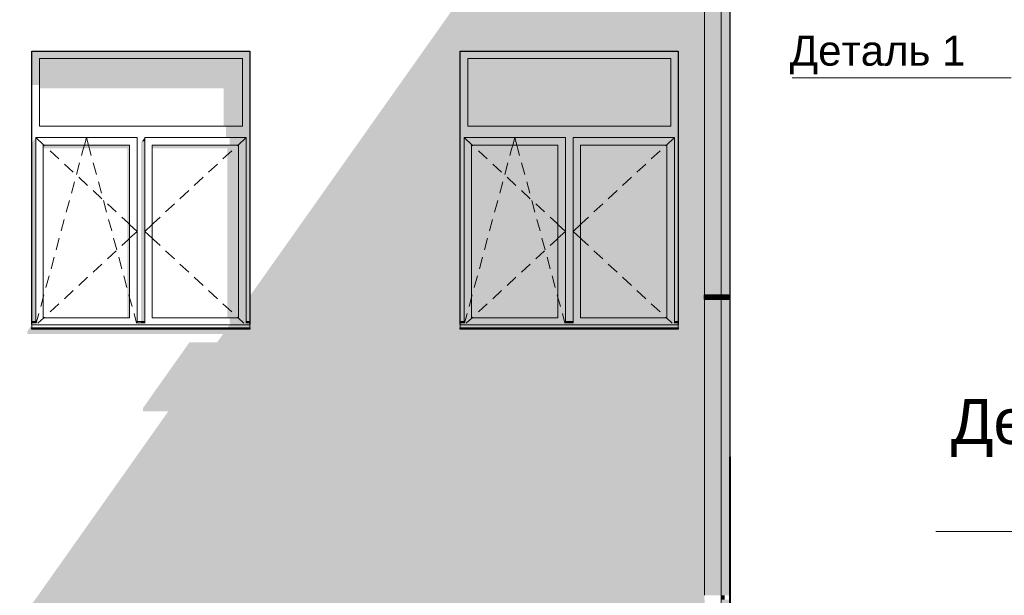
# Model space of a CAD drawing. Header units: millimetres. Extents: x -95523 to 190468, y -7401 to 17692.
# Tile 25 of 139: x -48874 to -42323, y 6627 to 10459. Entities that reach past the tile are written whole.
import ezdxf

# ---------------------------------------------------------------- set-up
doc = ezdxf.new("R2010")
doc.units = ezdxf.units.MM
doc.header["$MEASUREMENT"] = 0
doc.set_wipeout_variables(frame=1)
doc.linetypes.add('Wipeout_Contour', pattern=[1000, 0, -1000])
doc.layers.add('Р_Фасад в осях 1-24_2_Аннотация - Выносная Надпись.Фасад фрагмент', color=7, linetype='Continuous')
for name, color, linetype, lineweight in [('Р_Фасад в осях 1-24_2_Аннотация - Выносная Надпись.Фасад фрагмент_Ном._пера__1', 7, 'Continuous', 15), ('Р_Фасад в осях 1-24_2_Конструктив - Стены Несущие_Ном._пера__1', 7, 'Continuous', 15), ('Р_Фасад в осях 1-24_2_Конструктив - Стены Несущие_Ном._пера__2', 8, 'Continuous', 15), ('Р_Фасад в осях 1-24_2_Конструктив - Стены Несущие_Ном._пера__21', 7, 'Continuous', 30), ('Р_Фасад в осях 1-24_2_Новый_1 ВОДОСТОК_Ном._пера__141', 7, 'Continuous', 20), ('Р_Фасад в осях 1-24_2_Новый_1 ВОДОСТОК_Ном._пера__2', 8, 'Continuous', 15), ('Р_Фасад в осях 1-24_2_Новый_Аннотация - Выносная Надпись.Фасад фрагмент_Ном._пера__1', 7, 'Continuous', 15), ('Р_Фасад в осях 1-24_2_Новый_Конструктив - Стены Несущие_Ном._пера__21', 7, 'Continuous', 30)]:
    doc.layers.add(name, color=color, linetype=linetype, lineweight=lineweight)
doc.styles.add('СГЕНЕРИР_СТИЛЬ_1', font='arial.ttf')

msp = doc.modelspace()

# ---------------------------------------------------------------- hatches: boundary and pattern name
at = {"layer": 'Р_Фасад в осях 1-24_2_Конструктив - Стены Несущие_Ном._пера__2', "linetype": 'Continuous', "lineweight": 0, "true_color": 0x3f3f3f}
h = msp.add_hatch(color=250, dxfattribs=at)
h.paths.add_polyline_path([(-48822.2, 8385.7), (-48822.2, 8365.7), (-47521.7, 8365.7), (-47560.2, 8311.2), (-47744.3, 8311.2), (-48054.3, 7872.8), (-48054.3, 7852.8), (-47884.3, 7852.8), (-48098.5, 7550), (-44316.4, 7550), (-44316.4, 8596.9), (-44318.5, 8596.9), (-44318.5, 8626.9), (-44316.4, 8626.9), (-44316.4, 10596.9), (-44318.5, 10596.9), (-44318.5, 10626.9), (-44316.4, 10626.9), (-44316.4, 10890), (-45736.7, 10890), (-47342.2, 8619.5), (-47342.2, 8400), (-48792.2, 8400), (-48792.2, 8430)])
h.paths.add_polyline_path([(-45942.2, 8400), (-45942.2, 10250), (-44492.2, 10250), (-44492.2, 8400)], flags=0)
for points in [[(-44206.4, 10626.9), (-44155.4, 10626.9), (-44155.4, 10596.9), (-44206.4, 10596.9), (-44206.4, 8626.9), (-44155.4, 8626.9), (-44155.4, 8596.9), (-44206.4, 8596.9), (-44206.4, 7550), (-44147.6, 7550), (-44147.6, 10890), (-44206.4, 10890)], [(-48742.2, 10200), (-47392.2, 10200), (-47342.2, 10200), (-47342.2, 10250), (-48792.2, 10250), (-48792.2, 10200)], [(-45892.2, 10200), (-44542.2, 10200), (-44492.2, 10200), (-44492.2, 10250), (-45942.2, 10250), (-45942.2, 10200)], [(-48742.2, 10200), (-48792.2, 10200), (-48792.2, 10023.7), (-48742.2, 10023.7)], [(-48742.2, 10200), (-48742.2, 10002.5), (-47517.2, 10002.5), (-47517.2, 9750), (-47392.2, 9750), (-47392.2, 10200)], [(-47367.2, 8450), (-47342.2, 8450), (-47342.2, 10200), (-47392.2, 10200), (-47392.2, 9750), (-47392.2, 9675), (-47367.2, 9675)], [(-45917.2, 9675), (-45892.2, 9675), (-45892.2, 9750), (-45892.2, 10200), (-45942.2, 10200), (-45942.2, 8450), (-45917.2, 8450)], [(-44542.2, 9750), (-44542.2, 10200), (-45892.2, 10200), (-45892.2, 9750)], [(-44517.2, 8450), (-44492.2, 8450), (-44492.2, 10200), (-44542.2, 10200), (-44542.2, 9750), (-44542.2, 9675), (-44517.2, 9675)], [(-47392.2, 9750), (-47502.2, 9750), (-47502.2, 9675), (-47392.2, 9675)], [(-45192.2, 9675), (-44542.2, 9675), (-44542.2, 9750), (-45892.2, 9750), (-45892.2, 9675), (-45242.2, 9675), (-45242.2, 9650), (-45192.2, 9650)], [(-48792.2, 8450), (-48767.2, 8450), (-48767.2, 9675), (-48792.2, 9639.6)], [(-48067.2, 8450), (-48042.2, 8450), (-48042.2, 9650), (-48059.9, 9650), (-48067.2, 9639.6)], [(-48059.9, 9650), (-48042.2, 9650), (-48042.2, 9675)], [(-47367.2, 9675), (-47477.2, 9675), (-47477.2, 9625), (-47367.2, 9625)], [(-45242.2, 9675), (-45917.2, 9675), (-45917.2, 9625), (-45867.2, 9625), (-45292.2, 9625), (-45242.2, 9625)], [(-45192.2, 9650), (-45242.2, 9650), (-45242.2, 8450), (-45192.2, 8450)], [(-44517.2, 9675), (-45192.2, 9675), (-45192.2, 9625), (-45142.2, 9625), (-44567.2, 9625), (-44517.2, 9625)], [(-48142.2, 9625), (-48717.2, 9625), (-48717.2, 9603.8), (-48157.2, 9603.8), (-48157.2, 8475), (-48142.2, 8475)], [(-47417.2, 9625), (-47992.2, 9625), (-47992.2, 9603.8), (-47492.2, 9603.8), (-47492.2, 8475), (-47417.2, 8475)], [(-47417.2, 9625), (-47417.2, 8475), (-47367.2, 8475), (-47367.2, 9625)], [(-45867.2, 8475), (-45867.2, 9625), (-45917.2, 9625), (-45917.2, 8475)], [(-45292.2, 8475), (-45292.2, 9625), (-45867.2, 9625), (-45867.2, 8475)], [(-45292.2, 9625), (-45292.2, 8475), (-45242.2, 8475), (-45242.2, 9625)], [(-45142.2, 8475), (-45142.2, 9625), (-45192.2, 9625), (-45192.2, 8475)], [(-44567.2, 8475), (-44567.2, 9625), (-45142.2, 9625), (-45142.2, 8475)], [(-44567.2, 9625), (-44567.2, 8475), (-44517.2, 8475), (-44517.2, 9625)], [(-47367.2, 8475), (-47477.2, 8475), (-47477.2, 8438.5), (-47367.2, 8438.5)], [(-45917.2, 8475), (-45917.2, 8438.5), (-45242.2, 8438.5), (-45242.2, 8475), (-45292.2, 8475), (-45867.2, 8475)], [(-45192.2, 8475), (-45192.2, 8438.5), (-44517.2, 8438.5), (-44517.2, 8475), (-44567.2, 8475), (-45142.2, 8475)], [(-48792.2, 8400), (-47342.2, 8400), (-47342.2, 8408.1), (-48792.2, 8408.1)], [(-48791.2, 8440), (-48767.2, 8440), (-48767.2, 8450), (-48791.2, 8450)], [(-48767.2, 8440), (-48791.2, 8440), (-48767.2, 8438.5)], [(-48066.2, 8440), (-48042.2, 8440), (-48042.2, 8450), (-48066.2, 8450)], [(-48066.2, 8440), (-48042.2, 8438.5), (-48042.2, 8440)], [(-47477.5, 8428.1), (-47491.7, 8408.1), (-47342.2, 8408.1), (-47342.2, 8428.1)], [(-47477.5, 8428.1), (-47342.2, 8428.1), (-47342.2, 8440), (-47367.2, 8440), (-47367.2, 8438.5), (-47477.2, 8438.5), (-47470.5, 8438.1)], [(-47367.2, 8450), (-47367.2, 8440), (-47342.2, 8440), (-47342.2, 8450)], [(-45942.2, 8450), (-45942.2, 8440), (-45917.2, 8440), (-45917.2, 8450)], [(-45942.2, 8440), (-45942.2, 8428.1), (-44492.2, 8428.1), (-44492.2, 8440), (-44517.2, 8440), (-44517.2, 8438.5), (-45192.2, 8438.5), (-45192.2, 8440), (-45242.2, 8440), (-45242.2, 8438.5), (-45917.2, 8438.5), (-45917.2, 8440)], [(-44492.2, 8428.1), (-45942.2, 8428.1), (-45942.2, 8408.1), (-44492.2, 8408.1)], [(-44492.2, 8408.1), (-45942.2, 8408.1), (-45942.2, 8400), (-44492.2, 8400)], [(-45192.2, 8450), (-45242.2, 8450), (-45242.2, 8440), (-45192.2, 8440)], [(-44517.2, 8440), (-44492.2, 8440), (-44492.2, 8450), (-44517.2, 8450)], [(-44206.4, 6626.9), (-44155.4, 6626.9), (-44155.4, 6596.9), (-44206.4, 6596.9), (-44206.4, 4626.9), (-44155.4, 4626.9), (-44155.4, 4596.9), (-44206.4, 4596.9), (-44206.4, 3850), (-44148.1, 3850), (-44148.1, 7550), (-44206.4, 7550)], [(-44147.1, 7550), (-44148.1, 7550), (-44148.1, 3850)]]:
    msp.add_hatch(color=250, dxfattribs=at).paths.add_polyline_path(points)
h = msp.add_hatch(color=250, dxfattribs=at)
h.paths.add_polyline_path([(-49227.1, 5953.8), (-49227.1, 5674.3), (-49149.2, 5702.3), (-49127.6, 5702.3), (-49127.6, 5623), (-49027.6, 5623), (-49027.6, 5543.7), (-48927.6, 5543.7), (-48927.6, 5414.4), (-48792.2, 5414.4), (-48792.2, 6550), (-47342.2, 6550), (-47342.2, 4700), (-48792.2, 4700), (-48792.2, 4730), (-48822.2, 4685.7), (-48822.2, 4665.7), (-48247.6, 4665.7), (-48247.6, 3850), (-44316.4, 3850), (-44316.4, 4596.9), (-44318.5, 4596.9), (-44318.5, 4626.9), (-44316.4, 4626.9), (-44316.4, 6596.9), (-44318.5, 6596.9), (-44318.5, 6626.9), (-44316.4, 6626.9), (-44316.4, 7550), (-48098.5, 7550)])
h.paths.add_polyline_path([(-45942.2, 4700), (-45942.2, 6550), (-44492.2, 6550), (-44492.2, 4700)], flags=0)
at = {"layer": 'Р_Фасад в осях 1-24_2_Новый_1 ВОДОСТОК_Ном._пера__2', "linetype": 'Continuous', "lineweight": 0, "true_color": 0x3f3f3f}
for points in [[(-44210.6, 10596.9), (-44210.6, 8626.9), (-44206.5, 8626.9), (-44206.5, 8596.9), (-44210.6, 8596.9), (-44210.6, 6626.9), (-44206.5, 6626.9), (-44206.5, 6596.9), (-44210.6, 6596.9), (-44210.6, 4626.9), (-44206.5, 4626.9), (-44206.5, 4596.9), (-44210.6, 4596.9), (-44210.6, 2626.9), (-44206.5, 2626.9), (-44206.5, 2596.9), (-44210.6, 2596.9), (-44210.6, 626.9), (-44206.5, 626.9), (-44206.5, 596.9), (-44210.6, 596.9), (-44210.6, 496.9), (-44206.4, 496.9), (-44206.4, 11223.3), (-44210.6, 11223.3), (-44210.6, 10626.9), (-44206.5, 10626.9), (-44206.5, 10596.9)], [(-44316.4, 8626.9), (-44312.2, 8626.9), (-44312.2, 10596.9), (-44316.4, 10596.9)], [(-44300.3, 10596.9), (-44312.2, 10596.9), (-44312.2, 8626.9), (-44300.3, 8626.9)], [(-44300.3, 8626.9), (-44282.5, 8626.9), (-44282.5, 10596.9), (-44300.3, 10596.9)], [(-44282.5, 8626.9), (-44261.4, 8626.9), (-44261.4, 10596.9), (-44282.5, 10596.9)], [(-44261.4, 8626.9), (-44240.4, 8626.9), (-44240.4, 10596.9), (-44261.4, 10596.9)], [(-44240.4, 10596.9), (-44240.4, 8626.9), (-44222.5, 8626.9), (-44222.5, 10596.9)], [(-44210.6, 10596.9), (-44222.5, 10596.9), (-44222.5, 8626.9), (-44210.6, 8626.9)], [(-44318.5, 8596.9), (-44314.2, 8596.9), (-44314.2, 8626.9), (-44318.5, 8626.9)], [(-44312.2, 8596.9), (-44316.4, 8596.9), (-44316.4, 6626.9), (-44312.2, 6626.9)], [(-44314.2, 8596.9), (-44301.8, 8596.9), (-44301.8, 8626.9), (-44314.2, 8626.9)], [(-44312.2, 8596.9), (-44312.2, 6626.9), (-44300.3, 6626.9), (-44300.3, 8596.9)], [(-44301.8, 8596.9), (-44283.3, 8596.9), (-44283.3, 8626.9), (-44301.8, 8626.9)], [(-44300.3, 8596.9), (-44300.3, 6626.9), (-44282.5, 6626.9), (-44282.5, 8596.9)], [(-44283.3, 8596.9), (-44261.5, 8596.9), (-44261.5, 8626.9), (-44283.3, 8626.9)], [(-44282.5, 8596.9), (-44282.5, 6626.9), (-44261.4, 6626.9), (-44261.4, 8596.9)], [(-44261.5, 8596.9), (-44208.5, 8596.9), (-44208.5, 8626.9), (-44261.5, 8626.9)], [(-44261.4, 6626.9), (-44240.4, 6626.9), (-44240.4, 8596.9), (-44261.4, 8596.9)], [(-44240.4, 6626.9), (-44222.5, 6626.9), (-44222.5, 8596.9), (-44240.4, 8596.9)], [(-44222.5, 6626.9), (-44210.6, 6626.9), (-44210.6, 8596.9), (-44222.5, 8596.9)], [(-44208.5, 8596.9), (-44206.5, 8596.9), (-44206.5, 8626.9), (-44208.5, 8626.9)], [(-44206.4, 8596.9), (-44183.7, 8596.9), (-44183.7, 8626.9), (-44206.4, 8626.9)], [(-44183.7, 8596.9), (-44156.8, 8596.9), (-44156.8, 8626.9), (-44183.7, 8626.9)], [(-44156.8, 8596.9), (-44155.4, 8596.9), (-44155.4, 8626.9), (-44156.8, 8626.9)], [(-44206.4, 6596.9), (-44183.7, 6596.9), (-44183.7, 6626.9), (-44206.4, 6626.9)]]:
    msp.add_hatch(color=250, dxfattribs=at).paths.add_polyline_path(points)

# ---------------------------------------------------------------- linework, layer by layer
at = {"layer": 'Р_Фасад в осях 1-24_2_Конструктив - Стены Несущие_Ном._пера__1', "color": 7, "linetype": 'Continuous', "lineweight": 15}
for p, q in [((-48742.2, 10200), (-48742.2, 9750)), ((-47392.2, 10200), (-48742.2, 10200)), ((-47392.2, 9750), (-47392.2, 10200)), ((-45892.2, 10200), (-45892.2, 9750)), ((-44542.2, 10200), (-45892.2, 10200)), ((-44542.2, 9750), (-44542.2, 10200)), ((-48742.2, 9750), (-47392.2, 9750)), ((-45892.2, 9750), (-44542.2, 9750)), ((-48767.2, 9625), (-48767.2, 9675)), ((-48767.2, 9675), (-48092.2, 9675)), ((-48767.2, 9675), (-48713.2, 9625)), ((-48443.2, 9625), (-48429.7, 9675)), ((-48416.2, 9625), (-48429.7, 9675)), ((-48092.2, 9675), (-48092.2, 9625)), ((-48042.2, 9625), (-48042.2, 9675)), ((-48042.2, 9675), (-47367.2, 9675)), ((-47367.2, 9675), (-47421.2, 9625)), ((-47367.2, 9675), (-47367.2, 9625)), ((-45917.2, 9625), (-45917.2, 9675)), ((-45917.2, 9675), (-45242.2, 9675)), ((-45917.2, 9675), (-45863.2, 9625)), ((-45593.2, 9625), (-45579.7, 9675)), ((-45566.2, 9625), (-45579.7, 9675)), ((-45242.2, 9675), (-45242.2, 9625)), ((-45192.2, 9625), (-45192.2, 9675)), ((-45192.2, 9675), (-44517.2, 9675)), ((-44517.2, 9675), (-44571.2, 9625)), ((-44517.2, 9675), (-44517.2, 9625)), ((-48767.2, 8475), (-48767.2, 9625)), ((-48717.2, 9625), (-48717.2, 8475)), ((-48142.2, 9625), (-48717.2, 9625)), ((-48713.2, 9625), (-48708.5, 9620.6)), ((-48671.8, 9586.7), (-48613.1, 9532.3)), ((-48462.2, 9554.6), (-48450.5, 9597.8)), ((-48450.5, 9597.8), (-48443.2, 9625)), ((-48408.8, 9597.8), (-48416.2, 9625)), ((-48397.2, 9554.6), (-48408.8, 9597.8)), ((-48142.2, 8475), (-48142.2, 9625)), ((-48092.2, 9625), (-48092.2, 8475)), ((-48042.2, 8475), (-48042.2, 9625)), ((-47992.2, 9625), (-47992.2, 8475)), ((-47417.2, 9625), (-47992.2, 9625)), ((-47462.6, 9586.7), (-47521.3, 9532.3)), ((-47421.2, 9625), (-47425.9, 9620.6)), ((-47417.2, 8475), (-47417.2, 9625)), ((-47367.2, 9625), (-47367.2, 8475)), ((-45917.2, 8475), (-45917.2, 9625)), ((-45867.2, 9625), (-45867.2, 8475)), ((-45292.2, 9625), (-45867.2, 9625)), ((-45863.2, 9625), (-45858.5, 9620.6)), ((-45821.8, 9586.7), (-45763.1, 9532.3)), ((-45612.2, 9554.6), (-45600.5, 9597.8)), ((-45600.5, 9597.8), (-45593.2, 9625)), ((-45558.8, 9597.8), (-45566.2, 9625)), ((-45547.2, 9554.6), (-45558.8, 9597.8)), ((-45292.2, 8475), (-45292.2, 9625)), ((-45242.2, 9625), (-45242.2, 8475)), ((-45192.2, 8475), (-45192.2, 9625)), ((-45142.2, 9625), (-45142.2, 8475)), ((-44567.2, 9625), (-45142.2, 9625)), ((-44612.6, 9586.7), (-44671.3, 9532.3)), ((-44571.2, 9625), (-44575.9, 9620.6)), ((-44567.2, 8475), (-44567.2, 9625)), ((-44517.2, 9625), (-44517.2, 8475)), ((-48496.1, 9429), (-48475.2, 9506.3)), ((-48363.3, 9429), (-48384.1, 9506.3)), ((-45646.1, 9429), (-45625.2, 9506.3)), ((-45513.3, 9429), (-45534.1, 9506.3)), ((-48576.4, 9498.4), (-48517.7, 9444)), ((-47558, 9498.4), (-47616.7, 9444)), ((-45726.4, 9498.4), (-45667.7, 9444)), ((-44708, 9498.4), (-44766.7, 9444)), ((-48530, 9303.5), (-48509.1, 9380.8)), ((-48481, 9410), (-48422.3, 9355.7)), ((-48329.4, 9303.5), (-48350.2, 9380.8)), ((-47653.3, 9410), (-47712, 9355.7)), ((-45680, 9303.5), (-45659.1, 9380.8)), ((-45631, 9410), (-45572.3, 9355.7)), ((-45479.4, 9303.5), (-45500.2, 9380.8)), ((-44803.3, 9410), (-44862, 9355.7)), ((-48385.6, 9321.7), (-48326.9, 9267.4)), ((-47748.7, 9321.7), (-47807.4, 9267.4)), ((-45535.6, 9321.7), (-45476.9, 9267.4)), ((-44898.7, 9321.7), (-44957.4, 9267.4)), ((-48563.9, 9178), (-48543, 9255.3)), ((-48295.5, 9178), (-48316.4, 9255.3)), ((-45713.9, 9178), (-45693, 9255.3)), ((-45445.5, 9178), (-45466.4, 9255.3)), ((-48290.2, 9233.4), (-48231.5, 9179)), ((-47844.1, 9233.4), (-47902.8, 9179)), ((-45440.2, 9233.4), (-45381.5, 9179)), ((-44994.1, 9233.4), (-45052.8, 9179)), ((-48597.7, 9052.5), (-48576.9, 9129.8)), ((-48261.6, 9052.5), (-48282.5, 9129.8)), ((-48194.8, 9145.1), (-48150.9, 9104.4)), ((-47939.5, 9145.1), (-47983.5, 9104.4)), ((-45747.7, 9052.5), (-45726.9, 9129.8)), ((-45411.6, 9052.5), (-45432.5, 9129.8)), ((-45344.8, 9145.1), (-45300.9, 9104.4)), ((-45089.5, 9145.1), (-45133.5, 9104.4)), ((-48150.9, 9104.4), (-48142.2, 9096.3)), ((-48142.2, 9096.3), (-48092.2, 9050)), ((-48142.2, 9003.7), (-48092.2, 9050)), ((-47992.2, 9096.3), (-48042.2, 9050)), ((-47992.2, 9003.7), (-48042.2, 9050)), ((-47983.5, 9104.4), (-47992.2, 9096.3)), ((-45300.9, 9104.4), (-45292.2, 9096.3)), ((-45292.2, 9096.3), (-45242.2, 9050)), ((-45292.2, 9003.7), (-45242.2, 9050)), ((-45142.2, 9096.3), (-45192.2, 9050)), ((-45142.2, 9003.7), (-45192.2, 9050)), ((-45133.5, 9104.4), (-45142.2, 9096.3)), ((-48631.6, 8927), (-48610.8, 9004.3)), ((-48227.7, 8927), (-48248.6, 9004.3)), ((-48194.8, 8954.9), (-48150.9, 8995.6)), ((-48150.9, 8995.6), (-48142.2, 9003.7)), ((-47983.5, 8995.6), (-47992.2, 9003.7)), ((-47939.5, 8954.9), (-47983.5, 8995.6)), ((-45781.6, 8927), (-45760.8, 9004.3)), ((-45377.7, 8927), (-45398.6, 9004.3)), ((-45344.8, 8954.9), (-45300.9, 8995.6)), ((-45300.9, 8995.6), (-45292.2, 9003.7)), ((-45133.5, 8995.6), (-45142.2, 9003.7)), ((-45089.5, 8954.9), (-45133.5, 8995.6)), ((-48290.2, 8866.6), (-48231.5, 8921)), ((-47844.1, 8866.6), (-47902.8, 8921)), ((-45440.2, 8866.6), (-45381.5, 8921)), ((-44994.1, 8866.6), (-45052.8, 8921)), ((-48665.5, 8801.5), (-48644.7, 8878.8)), ((-48193.8, 8801.5), (-48214.7, 8878.8)), ((-45815.5, 8801.5), (-45794.7, 8878.8)), ((-45343.8, 8801.5), (-45364.7, 8878.8)), ((-48385.6, 8778.3), (-48326.9, 8832.6)), ((-47748.7, 8778.3), (-47807.4, 8832.6)), ((-45535.6, 8778.3), (-45476.9, 8832.6)), ((-44898.7, 8778.3), (-44957.4, 8832.6)), ((-48699.4, 8676), (-48678.6, 8753.2)), ((-48481, 8690), (-48422.3, 8744.3)), ((-48160, 8676), (-48180.8, 8753.2)), ((-47653.3, 8690), (-47712, 8744.3)), ((-45849.4, 8676), (-45828.6, 8753.2)), ((-45631, 8690), (-45572.3, 8744.3)), ((-45310, 8676), (-45330.8, 8753.2)), ((-44803.3, 8690), (-44862, 8744.3)), ((-48576.4, 8601.6), (-48517.7, 8656)), ((-47558, 8601.6), (-47616.7, 8656)), ((-45726.4, 8601.6), (-45667.7, 8656)), ((-44708, 8601.6), (-44766.7, 8656)), ((-48733.3, 8550.5), (-48717.2, 8610.2)), ((-48717.2, 8610.2), (-48712.4, 8627.7)), ((-48142.2, 8610.2), (-48146.9, 8627.7)), ((-48126.1, 8550.5), (-48142.2, 8610.2)), ((-45883.3, 8550.5), (-45867.2, 8610.2)), ((-45867.2, 8610.2), (-45862.4, 8627.7)), ((-45292.2, 8610.2), (-45296.9, 8627.7)), ((-45276.1, 8550.5), (-45292.2, 8610.2)), ((-48671.8, 8513.3), (-48613.1, 8567.7)), ((-47462.6, 8513.3), (-47521.3, 8567.7)), ((-45821.8, 8513.3), (-45763.1, 8567.7)), ((-44612.6, 8513.3), (-44671.3, 8567.7)), ((-48767.2, 8438.5), (-48767.2, 8475)), ((-48763.5, 8438.5), (-48746.3, 8502.2)), ((-48752.6, 8438.5), (-48713.2, 8475)), ((-48717.2, 8475), (-48142.2, 8475)), ((-48713.2, 8475), (-48708.5, 8479.4)), ((-48095.8, 8438.5), (-48113, 8502.2)), ((-48092.2, 8475), (-48092.2, 8438.5)), ((-48042.2, 8438.5), (-48042.2, 8475)), ((-47992.2, 8475), (-47417.2, 8475)), ((-47421.2, 8475), (-47425.9, 8479.4)), ((-47381.8, 8438.5), (-47421.2, 8475)), ((-47367.2, 8475), (-47367.2, 8438.5)), ((-45917.2, 8438.5), (-45917.2, 8475)), ((-45913.5, 8438.5), (-45896.3, 8502.2)), ((-45902.6, 8438.5), (-45863.2, 8475)), ((-45867.2, 8475), (-45292.2, 8475)), ((-45863.2, 8475), (-45858.5, 8479.4)), ((-45245.8, 8438.5), (-45263, 8502.2)), ((-45242.2, 8475), (-45242.2, 8438.5)), ((-45192.2, 8438.5), (-45192.2, 8475)), ((-45142.2, 8475), (-44567.2, 8475)), ((-44571.2, 8475), (-44575.9, 8479.4)), ((-44531.8, 8438.5), (-44571.2, 8475)), ((-44517.2, 8475), (-44517.2, 8438.5)), ((-48767.2, 8450), (-48792.2, 8450)), ((-48767.2, 8440), (-48792.2, 8440)), ((-48792.2, 8430), (-48792.2, 8428.1)), ((-48792.2, 8428.1), (-48792.2, 8408.1)), ((-47342.2, 8428.1), (-48792.2, 8428.1)), ((-47342.2, 8408.1), (-48792.2, 8408.1)), ((-48042.2, 8450), (-48092.2, 8450)), ((-48042.2, 8440), (-48092.2, 8440)), ((-47342.2, 8450), (-47367.2, 8450)), ((-47342.2, 8440), (-47367.2, 8440)), ((-47342.2, 8430), (-47342.2, 8428.1)), ((-47342.2, 8428.1), (-47342.2, 8408.1)), ((-45917.2, 8450), (-45942.2, 8450)), ((-45917.2, 8440), (-45942.2, 8440)), ((-45942.2, 8430), (-45942.2, 8428.1)), ((-45942.2, 8428.1), (-45942.2, 8408.1)), ((-44492.2, 8428.1), (-45942.2, 8428.1)), ((-44492.2, 8408.1), (-45942.2, 8408.1)), ((-45192.2, 8450), (-45242.2, 8450)), ((-45192.2, 8440), (-45242.2, 8440)), ((-44492.2, 8450), (-44517.2, 8450)), ((-44492.2, 8440), (-44517.2, 8440)), ((-44492.2, 8430), (-44492.2, 8428.1)), ((-44492.2, 8428.1), (-44492.2, 8408.1))]:
    msp.add_line(p, q, dxfattribs=at)
at = {"layer": 'Р_Фасад в осях 1-24_2_Конструктив - Стены Несущие_Ном._пера__21', "color": 7, "linetype": 'Continuous', "lineweight": 30}
for p, q in [((-48792.2, 8430), (-48792.2, 10250)), ((-48792.2, 10250), (-47342.2, 10250)), ((-47342.2, 10250), (-47342.2, 8430)), ((-45942.2, 10250), (-44492.2, 10250)), ((-45942.2, 8430), (-45942.2, 10250)), ((-44492.2, 10250), (-44492.2, 8430)), ((-48792.2, 8400), (-48792.2, 8408.1)), ((-47342.2, 8400), (-48792.2, 8400)), ((-47342.2, 8408.1), (-47342.2, 8400)), ((-45942.2, 8400), (-45942.2, 8408.1)), ((-44492.2, 8400), (-45942.2, 8400)), ((-44492.2, 8408.1), (-44492.2, 8400)), ((-44148.1, 3850), (-44148.1, 7550)), ((-44147.6, 7550), (-44148.1, 7550))]:
    msp.add_line(p, q, dxfattribs=at)
at = {"layer": 'Р_Фасад в осях 1-24_2_Новый_1 ВОДОСТОК_Ном._пера__141', "color": 7, "linetype": 'Continuous', "lineweight": 20}
for p, q in [((-44206.4, 11223.3), (-44206.4, 496.9)), ((-44316.4, 10596.9), (-44316.4, 8626.9)), ((-44318.5, 8626.9), (-44314.2, 8626.9)), ((-44318.5, 8596.9), (-44318.5, 8626.9)), ((-44318.5, 8596.9), (-44314.2, 8596.9)), ((-44316.4, 8596.9), (-44316.4, 6626.9)), ((-44314.2, 8626.9), (-44301.8, 8626.9)), ((-44314.2, 8596.9), (-44301.8, 8596.9)), ((-44301.8, 8626.9), (-44283.3, 8626.9)), ((-44301.8, 8596.9), (-44283.3, 8596.9)), ((-44283.3, 8626.9), (-44261.5, 8626.9)), ((-44283.3, 8596.9), (-44261.5, 8596.9)), ((-44261.5, 8626.9), (-44208.5, 8626.9)), ((-44261.5, 8596.9), (-44208.5, 8596.9)), ((-44208.5, 8626.9), (-44206.5, 8626.9)), ((-44208.5, 8596.9), (-44208.5, 8626.9)), ((-44208.5, 8596.9), (-44206.5, 8596.9)), ((-44206.5, 8596.9), (-44206.5, 8626.9)), ((-44206.4, 8626.9), (-44183.7, 8626.9)), ((-44206.4, 8596.9), (-44183.7, 8596.9)), ((-44183.7, 8626.9), (-44156.8, 8626.9)), ((-44183.7, 8596.9), (-44183.7, 8626.9)), ((-44183.7, 8596.9), (-44156.8, 8596.9)), ((-44156.8, 8626.9), (-44155.4, 8626.9)), ((-44156.8, 8596.9), (-44156.8, 8626.9)), ((-44156.8, 8596.9), (-44155.4, 8596.9)), ((-44155.4, 8596.9), (-44155.4, 8626.9))]:
    msp.add_line(p, q, dxfattribs=at)
at = {"layer": 'Р_Фасад в осях 1-24_2_Новый_Аннотация - Выносная Надпись.Фасад фрагмент_Ном._пера__1', "color": 7, "linetype": 'Continuous', "lineweight": 15}
for p in [(-39838.4, 7052.4), (-35217.5, 7052.4)]:
    msp.add_line(p, (-42779.1, 7052.4), dxfattribs=at)
at = {"layer": 'Р_Фасад в осях 1-24_2_Новый_Конструктив - Стены Несущие_Ном._пера__21', "color": 7, "linetype": 'Continuous', "lineweight": 30}
for p, q in [((-44147.6, 7550), (-44147.6, 11442.5)), ((-44147.1, 7550), (-44147.6, 7550)), ((-44147.1, 7550), (-44147.1, 3850))]:
    msp.add_line(p, q, dxfattribs=at)

# ---------------------------------------------------------------- texts
at = {"layer": 'Р_Фасад в осях 1-24_2_Аннотация - Выносная Надпись.Фасад фрагмент_Ном._пера__1', "color": 7, "linetype": 'Continuous', "lineweight": 15, "insert": (-41308.8, 7073.5), "char_height": 300, "width": 2940.716, "attachment_point": 8, "line_spacing_factor": 0.940343, "style": 'СГЕНЕРИР_СТИЛЬ_1'}
msp.add_mtext('\\A1;Декоративная пилястра', dxfattribs=at)

# ---------------------------------------------------------------- wipeouts: each hides what was drawn before it
at = {"color": 254, "linetype": 'Wipeout_Contour', "lineweight": 0, "ltscale": 177447.482036}
msp.add_wipeout([(-43733.8, 10072.6), (-42597.8, 10072.6), (-42597.8, 10386.9), (-43733.8, 10386.9)], dxfattribs=at).dxf.layer = 'Р_Фасад в осях 1-24_2_Аннотация - Выносная Надпись.Фасад фрагмент'

# ---------------------------------------------------------------- next in the draw order: linework, layer by layer
at = {"layer": 'Р_Фасад в осях 1-24_2_Аннотация - Выносная Надпись.Фасад фрагмент_Ном._пера__1', "color": 7, "linetype": 'Continuous', "lineweight": 15}
for p, q in [((-42597.8, 10072.6), (-43733.8, 10072.6)), ((-42276.5, 10072.6), (-42597.8, 10072.6))]:
    msp.add_line(p, q, dxfattribs=at)

# ---------------------------------------------------------------- next in the draw order: texts
at = {"layer": 'Р_Фасад в осях 1-24_2_Аннотация - Выносная Надпись.Фасад фрагмент_Ном._пера__1', "color": 7, "linetype": 'Continuous', "lineweight": 15, "insert": (-43165.8, 10095.4), "char_height": 200, "attachment_point": 8, "style": 'СГЕНЕРИР_СТИЛЬ_1'}
msp.add_mtext('\\A1;Деталь 1', dxfattribs=at)

doc.saveas('drawing.dxf')
